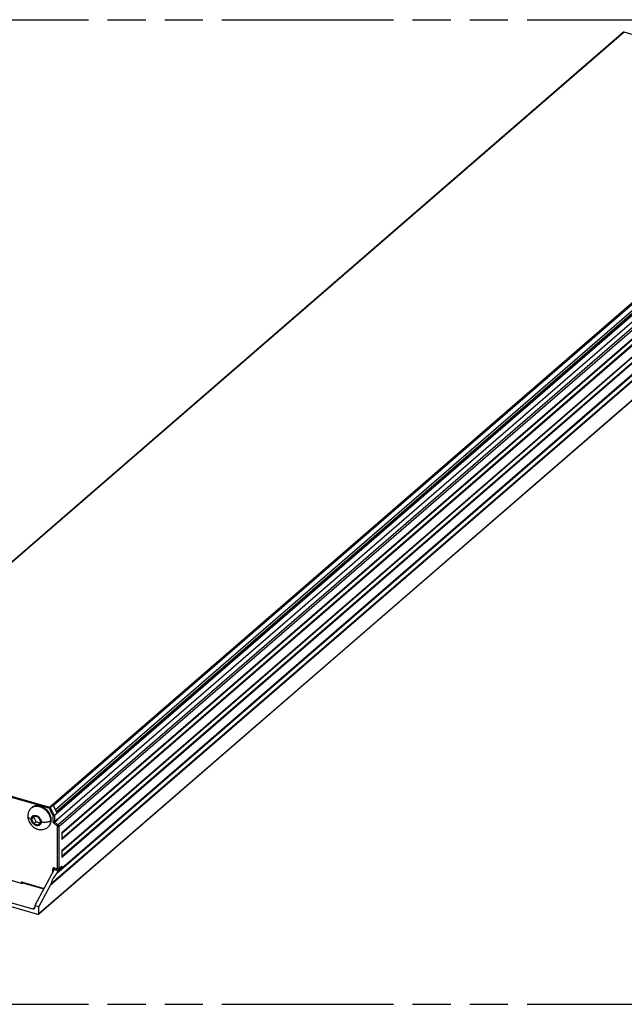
# Model space of a CAD drawing. Header units: millimetres. Extents: x 0 to 210, y 0 to 297.
# Tile 9 of 11: x 70 to 101, y 207 to 257. Entities that reach past the tile are written whole.
import ezdxf

# ---------------------------------------------------------------- set-up
doc = ezdxf.new("R2010")
doc.units = ezdxf.units.MM
doc.header["$LTSCALE"] = 19.36
doc.linetypes.add('PHANTOM', pattern=[0.8, 0.45, -0.05, 0.1, -0.05, 0.1, -0.05])
doc.layers.get('0').update_dxf_attribs({"linetype": 'CONTINUOUS'})
doc.layers.add('DEFAULT_3', color=7, linetype='PHANTOM')

msp = doc.modelspace()

# ---------------------------------------------------------------- linework, layer by layer
at = {"color": 7, "linetype": 'Continuous'}
for p, q in [((100.966841, 256.688913), (59.596841, 220.861442)), ((72.231203, 216.726836), (113.293396, 252.287738)), ((114.672479, 249.486774), (71.272479, 211.901272)), ((70.944613, 217.330209), (70.909613, 217.299898)), ((72.223676, 217.057003), (72.01855, 217.445638)), ((70.727096, 216.887785), (70.727096, 216.887717)), ((71.03406, 216.907036), (70.913436, 216.732931)), ((71.030103, 216.833968), (70.913436, 216.732931)), ((70.913436, 216.732931), (71.03406, 216.489185)), ((71.030103, 216.833968), (71.072949, 216.89581)), ((71.150726, 216.590221), (71.030103, 216.833968)), ((71.03406, 216.907036), (71.275306, 216.837394)), ((71.150726, 216.590221), (71.03406, 216.489185)), ((71.353084, 216.531806), (71.150726, 216.590221)), ((71.395929, 216.593648), (71.275306, 216.837394)), ((71.275306, 216.419543), (71.395929, 216.593648)), ((72.227376, 216.738989), (72.22673, 216.746295)), ((71.275306, 216.419543), (71.03406, 216.489185)), ((71.784752, 216.360101), (71.749752, 216.32979)), ((72.44901, 216.051853), (72.44901, 215.698949)), ((72.44901, 215.142527), (72.44901, 214.789622)), ((68.256147, 214.105205), (70.394734, 213.487848)), ((72.071937, 214.175703), (71.08027, 212.346946)), ((72.065761, 214.231913), (72.06472, 214.231187)), ((72.071937, 214.175703), (72.123205, 214.220103)), ((72.071937, 214.175703), (72.27401, 214.117369)), ((72.082327, 214.231903), (72.243985, 214.185236)), ((72.237486, 214.050015), (72.27401, 214.117369)), ((72.267314, 214.184576), (72.274827, 214.186974)), ((72.27401, 214.117369), (72.44901, 214.268924)), ((72.439146, 214.326143), (72.287479, 214.194796)), ((72.392058, 214.285364), (72.44901, 214.268924)), ((72.44901, 214.349753), (72.44901, 214.268924)), ((70.467558, 213.504249), (70.458482, 213.496389)), ((70.465746, 213.506341), (71.540697, 213.19603)), ((71.282343, 212.288612), (71.876679, 213.384643)), ((69.38286, 212.634873), (70.979234, 212.17404)), ((71.241928, 211.896134), (69.38286, 212.4328)), ((71.282343, 212.288612), (71.08027, 212.346946)), ((71.08027, 212.346946), (71.08027, 212.245909)), ((71.282343, 211.924882), (71.282343, 212.288612))]:
    msp.add_line(p, q, dxfattribs=at)
at = {"color": 9, "linetype": 'Continuous'}
for p, q in [((100.997391, 256.694051), (59.627391, 220.86658)), ((100.971879, 256.692346), (100.966841, 256.688913)), ((100.997391, 256.694051), (100.990197, 256.695482)), ((113.202576, 253.170718), (100.997391, 256.694051)), ((71.832576, 217.343247), (113.202576, 253.170718)), ((113.091324, 252.987289), (72.028842, 217.426137)), ((113.445063, 252.741564), (72.075063, 216.914093)), ((72.135849, 217.223402), (113.091324, 252.691883)), ((113.182256, 252.613133), (72.192901, 217.11531)), ((72.209805, 217.083283), (113.263085, 252.636467)), ((72.246825, 216.442864), (113.616825, 252.270335)), ((113.667343, 252.168252), (72.297343, 216.340781)), ((72.44901, 216.051853), (113.515676, 251.61663)), ((72.44901, 216.019508), (113.505604, 251.575562)), ((72.44901, 215.754555), (113.505604, 251.310608)), ((113.515676, 251.263725), (72.44901, 215.698949)), ((72.44901, 215.142527), (113.515676, 250.707303)), ((72.44901, 215.110181), (113.505604, 250.666235)), ((72.44901, 214.845228), (113.505604, 250.401282)), ((113.515676, 250.354398), (72.44901, 214.789622)), ((71.282343, 211.924882), (114.682343, 249.510384)), ((114.088007, 249.940724), (71.876679, 213.384643)), ((71.911567, 213.470463), (114.032974, 249.948671)), ((72.182453, 213.97001), (113.762088, 249.97903)), ((72.237486, 214.050015), (113.7272, 249.981161)), ((71.809243, 217.282625), (59.604058, 220.805958)), ((59.627391, 220.86658), (71.832576, 217.343247)), ((70.910031, 217.30026), (70.940478, 217.323836)), ((71.809243, 217.282625), (72.011315, 216.899775)), ((72.01855, 217.445638), (71.866883, 217.314291)), ((71.866883, 217.314291), (72.072009, 216.925656)), ((72.072009, 216.925656), (72.223676, 217.057003)), ((72.011315, 216.606407), (72.011315, 216.899775)), ((72.05173, 216.52474), (72.203284, 216.39349)), ((72.075063, 216.914093), (72.075063, 216.614948)), ((72.075063, 216.614948), (72.22673, 216.746295)), ((72.246937, 216.705462), (72.09527, 216.574114)), ((72.09527, 216.574114), (72.246825, 216.442864)), ((71.783076, 216.362656), (71.749757, 216.329794)), ((72.233595, 214.209865), (72.233595, 216.33224)), ((72.297343, 216.340781), (72.297343, 214.218406)), ((71.991108, 214.026644), (71.991108, 214.199036)), ((72.054856, 214.207577), (72.050708, 214.204559)), ((72.082592, 214.231597), (72.054856, 214.207577)), ((72.054856, 214.207577), (72.054856, 214.144203)), ((72.071937, 214.256532), (72.233595, 214.209865)), ((72.288154, 214.212732), (72.293195, 214.215388)), ((72.293195, 214.215388), (72.297343, 214.218406)), ((72.297343, 214.218406), (72.44901, 214.349753)), ((70.455356, 213.53097), (71.550838, 213.214732)), ((70.458656, 213.49898), (70.458482, 213.496389)), ((70.979234, 212.17404), (71.08027, 212.26154))]:
    msp.add_line(p, q, dxfattribs=at)
at = {"color": 7, "linetype": 'Continuous'}
for points in [[(100.966841, 256.688913), (100.968317, 256.69014), (100.969966, 256.691394), (100.97177, 256.692641), (100.973739, 256.693865), (100.975878, 256.695049), (100.978192, 256.696171), (100.980686, 256.697211), (100.983364, 256.698145), (100.986229, 256.698949), (100.989288, 256.699594), (100.992541, 256.70005), (100.995996, 256.700282), (100.999661, 256.700248), (101.003513, 256.6999), (101.007515, 256.699192), (101.010334, 256.698472)], [(70.910138, 217.300346), (70.894175, 217.285959), (70.86189, 217.252769), (70.832434, 217.216466), (70.806173, 217.177317), (70.783344, 217.135599), (70.764192, 217.091688), (70.74889, 217.045829), (70.737565, 216.998345), (70.730313, 216.949548), (70.727215, 216.899663), (70.727096, 216.887794)], [(71.920382, 216.684738), (71.918254, 216.733886), (71.911959, 216.783556), (71.90145, 216.833959), (71.886871, 216.884469), (71.868272, 216.93468), (71.845898, 216.984149), (71.819988, 217.032325), (71.790604, 217.079123), (71.75775, 217.124461), (71.721839, 217.167777), (71.683172, 217.208571), (71.642089, 217.24658), (71.598913, 217.281446), (71.554002, 217.312959), (71.507701, 217.340837), (71.46037, 217.364931), (71.412367, 217.385028), (71.364045, 217.401038), (71.315759, 217.412809), (71.26786, 217.420304), (71.220705, 217.42343), (71.174629, 217.422207), (71.129981, 217.416599), (71.087077, 217.406683), (71.046245, 217.392475), (71.007792, 217.374127), (70.972029, 217.351695), (70.944583, 217.330175)], [(70.727096, 216.887717), (70.727215, 216.875751), (70.730802, 216.820534), (70.739448, 216.764852), (70.753125, 216.709273), (70.771783, 216.65432), (70.795249, 216.600535), (70.823336, 216.548456), (70.855751, 216.498578), (70.892166, 216.451424), (70.932215, 216.407395), (70.975481, 216.366936), (71.021601, 216.330322), (71.070254, 216.297815), (71.120792, 216.269814), (71.172912, 216.246448), (71.225191, 216.228175), (71.278388, 216.214609), (71.333115, 216.205775), (71.387474, 216.202075), (71.441381, 216.203465), (71.494305, 216.20992), (71.545763, 216.221331), (71.595336, 216.237521), (71.64253, 216.258271), (71.686969, 216.28328), (71.728198, 216.312124), (71.749674, 216.329728)], [(71.784782, 216.360135), (71.790104, 216.364829), (71.819471, 216.394525), (71.845416, 216.427636), (71.867866, 216.464129), (71.886564, 216.503603), (71.901251, 216.54577), (71.91186, 216.590252), (71.918218, 216.636515), (71.920382, 216.684738)], [(72.246937, 216.705462), (72.241094, 216.711268), (72.236185, 216.717587), (72.232156, 216.724528), (72.229167, 216.731769), (72.227376, 216.738989)], [(72.082327, 214.231903), (72.077576, 214.232976), (72.073399, 214.233367), (72.069995, 214.233192), (72.067461, 214.232638), (72.065761, 214.231913)], [(72.243985, 214.185236), (72.251576, 214.183714), (72.259424, 214.183472), (72.267314, 214.184576)], [(72.274827, 214.186974), (72.281597, 214.190459), (72.287479, 214.194796)], [(72.439153, 214.326158), (72.44128, 214.328214), (72.444582, 214.332656), (72.447019, 214.3378), (72.448483, 214.343481), (72.44901, 214.349753)], [(70.465746, 213.506341), (70.463943, 213.506772), (70.462559, 213.506958), (70.461652, 213.506982), (70.461531, 213.506977)], [(70.394734, 213.487848), (70.401464, 213.486257), (70.408413, 213.485227), (70.415668, 213.484758), (70.42297, 213.484852), (70.430145, 213.485522), (70.437029, 213.486735), (70.443446, 213.48848), (70.449259, 213.4907), (70.454247, 213.493329), (70.458482, 213.496389)], [(70.979234, 212.17404), (70.992578, 212.171088), (71.005453, 212.169932), (71.017962, 212.170588), (71.029802, 212.173008), (71.040759, 212.177185), (71.050676, 212.183008), (71.055587, 212.186874)], [(71.055587, 212.186874), (71.059362, 212.190417), (71.066703, 212.199255), (71.072541, 212.20941), (71.076808, 212.220687), (71.07937, 212.232825), (71.08027, 212.245909)], [(71.272487, 211.901286), (71.270499, 211.899728), (71.265699, 211.897002), (71.260303, 211.895257), (71.254455, 211.894508), (71.248352, 211.894806), (71.241928, 211.896134)], [(71.282343, 211.924882), (71.281816, 211.918609), (71.280352, 211.912928), (71.277914, 211.907784), (71.274612, 211.903341), (71.272487, 211.901286)]]:
    msp.add_lwpolyline(points, dxfattribs=at)
at = {"color": 9, "linetype": 'Continuous'}
for points in [[(100.990197, 256.695482), (100.983439, 256.695594), (100.977339, 256.694514), (100.971879, 256.692346)], [(101.010334, 256.698472), (101.007966, 256.69882), (101.004584, 256.698312), (101.00103, 256.696708), (100.997391, 256.694051)], [(70.940478, 217.323836), (70.97679, 217.345981), (71.015699, 217.363977), (71.056656, 217.377663), (71.098808, 217.386961), (71.142743, 217.392121), (71.18948, 217.393039), (71.237332, 217.389476), (71.28464, 217.381718), (71.33188, 217.369905), (71.379092, 217.35408), (71.426073, 217.334295), (71.473084, 217.310326), (71.518725, 217.282828), (71.561485, 217.252973), (71.602418, 217.220279), (71.642157, 217.184164), (71.679996, 217.145091), (71.715495, 217.103408)], [(71.715495, 217.103408), (71.748536, 217.059122), (71.778937, 217.012223), (71.806219, 216.96314), (71.830065, 216.912098), (71.849925, 216.859983), (71.865445, 216.807698), (71.87655, 216.755661), (71.883183, 216.704457), (71.885382, 216.654427)], [(71.809243, 217.282625), (71.80953, 217.289196), (71.810385, 217.296103), (71.811786, 217.303175), (71.813699, 217.310239), (71.816077, 217.317121), (71.818861, 217.323651), (71.821983, 217.329668), (71.825365, 217.335024), (71.828926, 217.339588), (71.832576, 217.343247)], [(71.866883, 217.314291), (71.862824, 217.310999), (71.858019, 217.307503), (71.852582, 217.303888), (71.846648, 217.300244), (71.840363, 217.296661), (71.833884, 217.29323), (71.827373, 217.290035), (71.820991, 217.287157), (71.814898, 217.284667), (71.809243, 217.282625)], [(71.832576, 217.343247), (71.839373, 217.340709), (71.845976, 217.337092), (71.852197, 217.3325), (71.857859, 217.327062), (71.862802, 217.320935), (71.866883, 217.314291)], [(70.727096, 216.887717), (70.727602, 216.878333), (70.731022, 216.861633), (70.737679, 216.845044), (70.747612, 216.828726), (70.760815, 216.812813), (70.777299, 216.797451), (70.796941, 216.782861), (70.819571, 216.769244), (70.844897, 216.756816), (70.872573, 216.745744), (70.902092, 216.736204)], [(70.902092, 216.736206), (70.903504, 216.762363), (70.907619, 216.787163), (70.914484, 216.810733), (70.923958, 216.832695), (70.935988, 216.852778), (70.950358, 216.870777), (70.966869, 216.886413), (70.985411, 216.899635), (71.005908, 216.910345), (71.02806, 216.918403), (71.051643, 216.923636), (71.076351, 216.926039), (71.101897, 216.925529), (71.127995, 216.92217), (71.154355, 216.915965), (71.180704, 216.907024), (71.206763, 216.895408), (71.23226, 216.881277), (71.256917, 216.86474), (71.280471, 216.846019), (71.302645, 216.825276), (71.323205, 216.802797), (71.341859, 216.778866), (71.358506, 216.753642), (71.373015, 216.727241), (71.385176, 216.700072), (71.394753, 216.672478), (71.401694, 216.64478), (71.405851, 216.617465), (71.407274, 216.590373)], [(71.407274, 216.590373), (71.405861, 216.564217), (71.401746, 216.539416), (71.394882, 216.515846), (71.385408, 216.493885), (71.373378, 216.473802), (71.359008, 216.455803), (71.342497, 216.440166), (71.323955, 216.426945), (71.303458, 216.416234), (71.281306, 216.408177), (71.257722, 216.402943), (71.233014, 216.40054), (71.207469, 216.401051), (71.181371, 216.404409), (71.155011, 216.410615), (71.128662, 216.419555), (71.102603, 216.431171), (71.077106, 216.445302), (71.052449, 216.461839), (71.028894, 216.48056), (71.006721, 216.501303), (70.986161, 216.523783), (70.967506, 216.547713), (70.950859, 216.572937), (70.936351, 216.599338), (70.92419, 216.626507), (70.914613, 216.654101), (70.907671, 216.6818), (70.903514, 216.709114), (70.902092, 216.736206)], [(71.88538, 216.654433), (71.866868, 216.64007), (71.845665, 216.626691), (71.822226, 216.614536), (71.796761, 216.603646), (71.769568, 216.594101), (71.740697, 216.585886), (71.710062, 216.579017), (71.678, 216.573605), (71.644769, 216.569747), (71.610606, 216.567507), (71.575755, 216.566963), (71.540663, 216.568174), (71.505763, 216.571164), (71.471572, 216.575916), (71.438558, 216.582364), (71.407274, 216.590375)], [(71.885382, 216.654427), (71.883428, 216.608422), (71.877424, 216.563012), (71.867166, 216.518568), (71.852548, 216.475719), (71.83349, 216.434928), (71.810202, 216.397019), (71.783076, 216.362656)], [(72.072009, 216.925656), (72.067911, 216.922437), (72.063001, 216.919153), (72.057396, 216.915893), (72.051235, 216.912731), (72.044663, 216.909747), (72.03784, 216.90701), (72.030931, 216.90459), (72.024099, 216.902544), (72.017509, 216.900913), (72.011315, 216.899775)], [(72.075063, 216.914093), (72.07094, 216.911017), (72.065935, 216.908167), (72.060173, 216.905602), (72.053787, 216.903388), (72.046928, 216.901574), (72.039754, 216.900208), (72.032436, 216.899323), (72.025141, 216.898947), (72.018037, 216.899106), (72.011315, 216.899775)], [(72.011315, 216.606407), (72.017925, 216.604831), (72.024946, 216.603791), (72.032206, 216.603313), (72.039526, 216.603409), (72.046727, 216.604076), (72.05363, 216.605298), (72.060065, 216.607045), (72.065875, 216.609274), (72.070915, 216.61193), (72.075063, 216.614948)], [(72.011315, 216.606407), (72.012027, 216.595565), (72.014069, 216.584694), (72.017476, 216.573701), (72.022144, 216.562867), (72.028026, 216.552382), (72.034991, 216.542416), (72.042874, 216.533232), (72.05173, 216.52474)], [(72.09527, 216.574114), (72.091371, 216.570594), (72.087071, 216.566442), (72.082475, 216.561761), (72.077696, 216.556666), (72.072853, 216.551283), (72.068063, 216.545743), (72.063447, 216.540184), (72.059116, 216.534742), (72.055178, 216.529552), (72.05173, 216.52474)], [(72.075063, 216.914093), (72.074976, 216.915991), (72.074716, 216.917923), (72.074285, 216.919872), (72.073686, 216.921822), (72.072925, 216.923755), (72.072009, 216.925656)], [(72.075063, 216.614948), (72.075409, 216.609573), (72.07644, 216.60409), (72.078139, 216.598594), (72.080478, 216.593177), (72.083415, 216.587934), (72.0869, 216.582953), (72.090875, 216.57832), (72.09527, 216.574114)], [(72.203284, 216.39349), (72.206732, 216.398302), (72.210671, 216.403492), (72.215001, 216.408934), (72.219618, 216.414493), (72.224407, 216.420033), (72.22925, 216.425416), (72.234029, 216.430511), (72.238625, 216.435192), (72.242926, 216.439344), (72.246825, 216.442864)], [(72.203284, 216.39349), (72.209926, 216.387122), (72.215838, 216.380233), (72.221062, 216.372759), (72.225473, 216.364896), (72.228974, 216.35677), (72.23153, 216.348525), (72.233061, 216.340372), (72.233595, 216.33224)], [(72.297343, 216.340781), (72.293195, 216.337764), (72.288154, 216.335108), (72.282345, 216.332879), (72.275909, 216.331132), (72.269007, 216.329909), (72.261806, 216.329242), (72.254486, 216.329146), (72.247226, 216.329624), (72.240204, 216.330664), (72.233595, 216.33224)], [(72.246825, 216.442864), (72.257814, 216.43235), (72.26775, 216.420767), (72.276464, 216.408315), (72.283807, 216.395207), (72.289652, 216.381666), (72.2939, 216.367925), (72.296478, 216.354218), (72.297343, 216.340781)], [(72.071937, 214.256532), (72.061262, 214.258893), (72.050961, 214.259818), (72.040955, 214.259293), (72.031482, 214.257357), (72.022717, 214.254016), (72.014783, 214.249357), (72.007834, 214.24343), (72.001962, 214.23636), (71.997291, 214.228235), (71.993878, 214.219214), (71.991828, 214.209504), (71.991108, 214.199036)], [(72.026519, 214.196705), (72.019319, 214.196038), (72.011999, 214.195942), (72.004739, 214.19642), (71.997717, 214.19746), (71.991108, 214.199036)], [(72.050708, 214.204559), (72.045667, 214.201903), (72.039858, 214.199674), (72.033422, 214.197927), (72.026519, 214.196705)], [(72.059261, 214.224653), (72.056834, 214.219494), (72.055353, 214.213755), (72.054856, 214.207577)], [(72.06472, 214.231187), (72.062574, 214.229103), (72.059261, 214.224653)], [(72.071937, 214.256532), (72.072224, 214.250458), (72.073079, 214.245032), (72.07448, 214.240386), (72.076393, 214.236636), (72.078771, 214.233873), (72.081555, 214.232165), (72.082327, 214.231903)], [(72.233595, 214.209865), (72.240204, 214.208289), (72.247226, 214.207249)], [(72.243985, 214.185236), (72.243213, 214.185499), (72.240429, 214.187206), (72.238051, 214.189969), (72.236138, 214.19372), (72.234737, 214.198365), (72.233882, 214.203792), (72.233595, 214.209865)], [(72.247226, 214.207249), (72.254486, 214.206771), (72.261806, 214.206867)], [(72.261806, 214.206867), (72.269007, 214.207534), (72.275909, 214.208756), (72.282345, 214.210503), (72.288154, 214.212732)], [(72.297343, 214.218406), (72.296845, 214.212227), (72.295365, 214.206488), (72.292938, 214.201329), (72.289624, 214.196879), (72.287479, 214.194796)], [(70.41253, 213.525617), (70.407255, 213.521119), (70.402876, 213.515842), (70.399366, 213.509734), (70.396805, 213.502958), (70.39527, 213.495681), (70.394734, 213.487848)], [(70.455356, 213.53097), (70.447388, 213.532738), (70.439685, 213.533433), (70.432186, 213.533049), (70.425077, 213.531607), (70.418546, 213.529133), (70.41253, 213.525617)], [(70.455356, 213.53097), (70.455643, 213.524897), (70.456498, 213.51947), (70.457899, 213.514825), (70.459812, 213.511074), (70.46219, 213.508311), (70.464975, 213.506604), (70.465746, 213.506341)], [(70.463414, 213.508194), (70.462668, 213.507495), (70.461196, 213.50572), (70.460024, 213.503685), (70.459172, 213.501426), (70.458656, 213.49898)]]:
    msp.add_lwpolyline(points, dxfattribs=at)
at = {"color": 7, "linetype": 'Continuous'}
for centre, major_axis, start_param, end_param in [((72.136449, 214.079182), (0.115763, 0.184959), -1.888362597, -1.438051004), ((72.32104, 213.641131), (0.348735, 0.55719), 1.253230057, 2.153853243), ((71.775643, 213.413809), (0.115763, 0.184959), -1.438051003, -0.987739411)]:
    msp.add_ellipse(centre, major_axis=major_axis, ratio=0.467536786, start_param=start_param, end_param=end_param, dxfattribs=at)
at = {"layer": 'DEFAULT_3', "color": 7, "linetype": 'PHANTOM'}
for p, q in [((49.609248, 257.330336), (149.609248, 257.330336)), ((49.609248, 207.330336), (149.609248, 207.330336))]:
    msp.add_line(p, q, dxfattribs=at)

doc.saveas('drawing.dxf')
